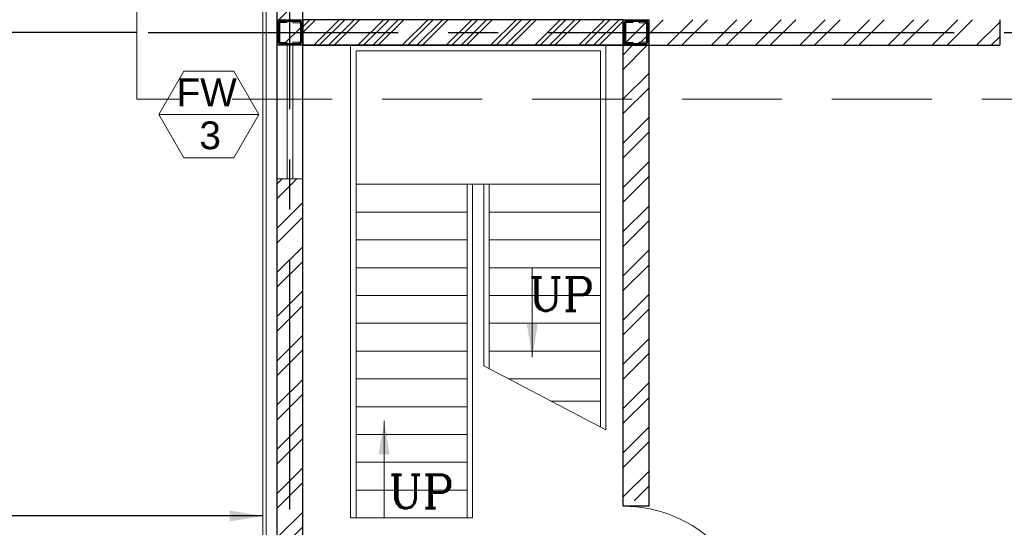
# Model space of a CAD drawing. Header units: inches. Extents: x 0 to 1564127, y -23460 to 23144100.
# Tile 97 of 215: x 401281 to 410145, y 129246 to 133810. Entities that reach past the tile are written whole.
import ezdxf
from ezdxf.enums import TextEntityAlignment as Align

# ---------------------------------------------------------------- set-up
doc = ezdxf.new("R2010")
doc.units = ezdxf.units.IN
doc.header["$LTSCALE"] = 1800
doc.header["$MEASUREMENT"] = 0
doc.linetypes.add('CENTER', pattern=[2, 1.25, -0.25, 0.25, -0.25])
doc.linetypes.add('DASHED', pattern=[0.75, 0.5, -0.25])
doc.layers.get('0').update_dxf_attribs({"color": 253, "lineweight": 9})
for name, color, linetype, lineweight in [('0a', 7, 'Continuous', 9), ('2CON', 1, 'Continuous', 13), ('A-DOOR', 31, 'Continuous', 9), ('A-WIN TAG', 3, 'Continuous', 13), ('CLAD-1', 3, 'Continuous', 15), ('LEADER', 4, 'Continuous', 15), ('STAIR', 2, 'Continuous', 18), ('WALL HATCH', 251, 'Continuous', 13), ('WINDOW', 3, 'Continuous', 13)]:
    doc.layers.add(name, color=color, linetype=linetype, lineweight=lineweight)
for name, color, linetype in [('COL', 1, 'Continuous'), ('DIM', 4, 'Continuous'), ('GRID', 251, 'CENTER'), ('TEXT', 3, 'Continuous'), ('WALL', 6, 'Continuous')]:
    doc.layers.add(name, color=color, linetype=linetype)
doc.styles.add('ROMANC', font='ROMANC.SHX')
doc.styles.add('ROMANS', font='romans.shx')
doc.styles.get("Standard").update_dxf_attribs({"font": 'arial.ttf'})
doc.linetypes.add('FENCELINE1', pattern='A,0.25,-0.1,[133,ltypeshp.shx,S=0.1,R=0,X=-0.1,Y=0],-0.1,1', length=1.45)
doc.dimstyles.new('270-TA-100', dxfattribs={"dimscale": 150, "dimtxt": 400, "dimasz": 2, "dimexe": 0.75, "dimexo": 1, "dimgap": 1, "dimtad": 1, "dimdec": 0, "dimzin": 12, "dimdsep": 46, "dimtxsty": 'ROMANS', "dimcen": 0, "dimclrd": 256, "dimclre": 256, "dimclrt": 6, "dimadec": 1, "dimazin": 3, "dimtfac": 1, "dimtdec": 0, "dimtix": 1, "dimtmove": 2, "dimatfit": 0, "dimfxl": 1.25, "dimarcsym": 2})
doc.dimstyles.new('DIM100 x2', dxfattribs={"dimscale": 0, "dimtxt": 400, "dimasz": 400, "dimexe": 100, "dimexo": 100, "dimgap": 100, "dimtad": 1, "dimdec": 0, "dimzin": 13, "dimdsep": 46, "dimtxsty": 'ROMANS', "dimblk2": 'OBLIQUE', "dimcen": 100, "dimdle": 100, "dimclrd": 9, "dimclre": 9, "dimclrt": 4, "dimadec": 0, "dimazin": 0, "dimtfac": 1.1, "dimtdec": 0, "dimtix": 1, "dimtmove": 2, "dimatfit": 3, "dimfxl": 1, "dimtolj": 1, "dimtzin": 13, "dimarcsym": 0})
pattern_1 = [(45, (-38000.13, -44641.74), (-198.87378, 198.87378), []), (45, (-37867.55, -44641.74), (-198.87378, 198.87378), [])]

# ---------------------------------------------------------------- blocks, each defined once
blk = doc.blocks.new('*D1176')
at = {"layer": 'Defpoints', "color": 0, "transparency": 16777216}
for p in [(401029.4, 133695.3), (402438.7, 133695.3), (402438.7, 128020.3)]:
    blk.add_point(p, dxfattribs=at)
at = {"layer": 'DIM', "color": 9, "lineweight": -2, "transparency": 16777216}
for p, q in [((402338.7, 133695.3), (400929.4, 133695.3)), ((401029.4, 128420.3), (401029.4, 133295.3)), ((402338.7, 128020.3), (400929.4, 128020.3))]:
    blk.add_line(p, q, dxfattribs=at)
at = {"layer": 'DIM', "color": 9, "transparency": 16777216}
for points in [[(400962.7, 133295.3), (401096, 133295.3), (401029.4, 133695.3)], [(400962.7, 128420.3), (401096, 128420.3), (401029.4, 128020.3)]]:
    blk.add_solid(points, dxfattribs=at)
at = {"layer": 'DIM', "color": 4, "transparency": 16777216, "insert": (400729.4, 130857.8), "char_height": 400, "attachment_point": 5, "rotation": 90, "style": 'ROMANS'}
blk.add_mtext('\\A1;5675', dxfattribs=at)
blk = doc.blocks.new('_Oblique')
at = {"color": 0, "linetype": 'ByBlock', "lineweight": -2}
blk.add_line((-0.5, -0.5), (0.5, 0.5), dxfattribs=at)
blk = doc.blocks.new('*D1177')
at = {"layer": 'Defpoints', "color": 0, "transparency": 16777216}
for p in [(401029.4, 137725.3), (401131.9, 137725.3), (402438.7, 133695.3)]:
    blk.add_point(p, dxfattribs=at)
at = {"layer": 'DIM', "color": 9, "lineweight": -2, "transparency": 16777216}
for p, q in [((401031.9, 137725.3), (400929.4, 137725.3)), ((401029.4, 134095.3), (401029.4, 137325.3)), ((402338.7, 133695.3), (400929.4, 133695.3))]:
    blk.add_line(p, q, dxfattribs=at)
at = {"layer": 'DIM', "color": 9, "transparency": 16777216}
for points in [[(400962.7, 137325.3), (401096, 137325.3), (401029.4, 137725.3)], [(400962.7, 134095.3), (401096, 134095.3), (401029.4, 133695.3)]]:
    blk.add_solid(points, dxfattribs=at)
at = {"layer": 'DIM', "color": 4, "transparency": 16777216, "insert": (400729.4, 135710.3), "char_height": 400, "attachment_point": 5, "rotation": 90, "style": 'ROMANS'}
blk.add_mtext('\\A1;4030', dxfattribs=at)
blk = doc.blocks.new('Stub column')
at = {"layer": 'COL', "linetype": 'ByBlock'}
for p, q in [((-108, 90), (-108, -90)), ((-108, 90), (-100, 90)), ((-108, 90), (-100, 90)), ((-108, 90), (-108, -90)), ((-25, 100), (-100, 100)), ((-100, 100), (-100, -100)), ((-100, 100), (-100, -100)), ((-25, 100), (-100, 100)), ((90, 108), (-90, 108)), ((-90, 100), (-90, 108)), ((-90, 100), (-90, 108)), ((-25, 100), (100, 100)), ((90, 100), (90, 108)), ((100, 100), (100, -100)), ((108, 90), (100, 90)), ((108, 90), (108, -90)), ((-108, -90), (-100, -90)), ((-108, -90), (-100, -90)), ((-100, -100), (-25, -100)), ((-100, -100), (-25, -100)), ((-90, -100), (-90, -108)), ((-90, -100), (-90, -108)), ((90, -108), (-90, -108)), ((100, -100), (-25, -100)), ((90, -100), (90, -108)), ((108, -90), (100, -90))]:
    blk.add_line(p, q, dxfattribs=at)
for points in [[(-25, -100), (-25, -96.7, 0.401544), (-30.7, -90.8), (-88.3, -88.2, -0.401544), (-94, -82.3), (-94, 82.3, -0.401544), (-88.3, 88.2), (-30.7, 90.8, 0.401544), (-25, 96.7), (-25, 100)], [(-25, -100), (-25, -96.7, 0.401544), (-30.7, -90.8), (-88.3, -88.2, -0.401544), (-94, -82.3), (-94, 82.3, -0.401544), (-88.3, 88.2), (-30.7, 90.8, 0.401544), (-25, 96.7), (-25, 100)], [(25, -100), (25, -96.7, -0.401544), (30.7, -90.8), (88.3, -88.2, 0.401544), (94, -82.3), (94, 82.3, 0.401544), (88.3, 88.2), (30.7, 90.8, -0.401544), (25, 96.7), (25, 100)]]:
    blk.add_lwpolyline(points, format="xyb", dxfattribs=at)
blk = doc.blocks.new('M_Single-Panel 1 - 1000 x 2100 mm AD1-278335-Level 1')
at = {"layer": 'A-DOOR', "lineweight": 18}
for p, q in [((449, -115), (449, -1115)), ((500, -115), (449, -115)), ((500, -115), (500, -1115)), ((500, -1115), (449, -1115))]:
    blk.add_line(p, q, dxfattribs=at)
at = {"layer": 'A-DOOR'}
blk.add_arc((500, -115), 1000, 180, 270, dxfattribs=at)
blk = doc.blocks.new('SC-01& LIFT')
at = {"layer": 'WALL HATCH'}
h = blk.add_hatch(dxfattribs=at)
h.set_pattern_fill('ANSI32', color=256, scale=750, style=0)
h.set_pattern_definition([(45, (-441713.83, -169222.05), (-198.87378, 198.87378), []), (45, (-441581.25, -169222.05), (-198.87378, 198.87378), [])])
edge = h.paths.add_edge_path()
edge.add_arc((3172.5, -33583100.1), 33587860.1, 89.99990191, 90.00029426, ccw=False)
edge.add_line((3230, 4760), (3230, 8855))
edge.add_line((3230, 8855), (3000, 8855))
edge.add_line((3000, 8855), (3000, 4760))
h = blk.add_hatch(dxfattribs=at)
h.set_pattern_fill('ANSI32', color=256, scale=750, style=0)
h.set_pattern_definition([(45, (-527713.7, -124725.3), (-198.87378, 198.87378), []), (45, (-527581.12, -124725.3), (-198.87378, 198.87378), [])])
h.paths.add_polyline_path([(3000, 9085), (115, 9085), (115, 8970), (3000, 8970)])
h.paths.add_polyline_path([(3000, 8970), (115, 8970), (115, 8855), (3000, 8855)])
at = {"layer": 'COL'}
for points in [[(-115, 9085), (115, 9085), (115, 8855), (-115, 8855)], [(3000, 9085), (3230, 9085), (3230, 8855), (3000, 8855)]]:
    blk.add_lwpolyline(points, close=True, dxfattribs=at)
at = {"layer": 'STAIR', "linetype": 'FENCELINE1', "ltscale": 0.25}
for p, q in [((545, 8855), (545, 4605)), ((2845, 8855), (2845, 5396.1)), ((1645, 7605), (1645, 4605)), ((1745, 7605), (1745, 5971.1))]:
    blk.add_line(p, q, dxfattribs=at)
at = {"layer": 'STAIR'}
for p, q in [((595, 8805), (595, 4605)), ((2795, 8805), (595, 8805)), ((2795, 8805), (2795, 5422.2)), ((2795, 7605), (595, 7605)), ((1595, 7605), (1595, 4605)), ((1795, 7605), (1795, 5944.9)), ((1595, 7355), (595, 7355)), ((2795, 7355), (1795, 7355)), ((1595, 7105), (595, 7105)), ((2795, 7105), (1795, 7105)), ((1595, 6855), (595, 6855)), ((2795, 6855), (1795, 6855)), ((1595, 6605), (595, 6605)), ((2795, 6605), (1795, 6605)), ((1595, 6355), (595, 6355)), ((2795, 6355), (1795, 6355)), ((1595, 6105), (595, 6105)), ((2795, 6105), (1795, 6105)), ((2845, 5396.1), (1745, 5971.1)), ((1595, 5855), (595, 5855)), ((2795, 5855), (1967.1, 5855)), ((1595, 5605), (595, 5605)), ((2795, 5655), (2349.7, 5655)), ((1595, 5355), (595, 5355)), ((1595, 5105), (595, 5105)), ((1595, 4855), (595, 4855)), ((1645, 4605), (545, 4605))]:
    blk.add_line(p, q, dxfattribs=at)
at = {"layer": 'WALL'}
for p, q in [((3000, 9085), (115, 9085)), ((3000, 8855), (115, 8855))]:
    blk.add_line(p, q, dxfattribs=at)
at = {"layer": 'WALL', "flags": 128}
blk.add_lwpolyline([(3230, 9085), (3230, 4710), (3000, 4710), (3000, 9085)], dxfattribs=at)
at = {"layer": 'COL', "xscale": -1, "rotation": 180}
for p in [(0, 8970), (3115, 8970)]:
    blk.add_blockref('Stub column', p, dxfattribs=at)
at = {"layer": 'TEXT', "linetype": 'CENTER', "style": 'ROMANC'}
for p in [(2150.1, 6466.8, -1000), (887.5, 4691.1, -1000)]:
    blk.add_text('UP', height=300, dxfattribs=at).set_placement(p)
at = {"layer": 'LEADER'}
for points in [[(2182.2, 6049.9), (2182.2, 6855)], [(848, 5477.6), (848, 4605)]]:
    blk.add_leader(points, dimstyle='270-TA-100', dxfattribs=at)

msp = doc.modelspace()

# ---------------------------------------------------------------- hatches: boundary and pattern name
at = {"layer": 'WALL HATCH'}
h = msp.add_hatch(dxfattribs=at)
h.set_pattern_fill('ANSI32', color=256, scale=750, style=0)
h.paths.add_polyline_path([(403168.7, 138675.31), (402938.7, 138675.31), (402938.7, 136545.31), (403598.7, 136545.31), (403598.7, 135825.31), (403828.7, 135825.31), (403828.7, 136775.31), (403168.7, 136775.31)])
h.paths.add_polyline_path([(403598.7, 133580.31), (403828.7, 133580.31), (403828.7, 135225.31), (403598.7, 135225.31)])
h.paths.add_polyline_path([(403828.7, 132380.31), (403598.7, 132380.31), (403598.7, 126005.31), (403598.7, 125775.31), (403828.7, 125775.31)])
h = msp.add_hatch(dxfattribs=at)
h.set_pattern_fill('ANSI32', color=256, scale=750, style=0)
h.set_pattern_definition(pattern_1)
h.paths.add_polyline_path([(403828.7, 133810.31), (403828.7, 133580.31), (406713.7, 133580.31), (406713.7, 133810.31)])
h = msp.add_hatch(dxfattribs=at)
h.set_pattern_fill('ANSI32', color=256, scale=750, style=0)
h.set_pattern_definition(pattern_1)
h.paths.add_polyline_path([(410103.7, 133810.31), (409873.7, 133810.31), (409873.7, 133810.31), (406673.87, 133810.31), (406673.87, 133580.31), (410103.7, 133580.31)])

# ---------------------------------------------------------------- linework, layer by layer
at = {"layer": '0a', "linetype": 'DASHED'}
msp.add_lwpolyline([(410843.66, 138377.29), (410843.66, 133095.51), (402334.55, 133095.51), (402334.55, 140338.48), (409082.99, 140338.48), (411711.68, 142184.3)], close=True, dxfattribs=at)
at = {"layer": '2CON'}
msp.add_line((403433.87, 132956.76), (402533.87, 132956.76), dxfattribs=at)
at = {"layer": 'A-WIN TAG'}
msp.add_lwpolyline([(402758.87, 133346.47), (402533.87, 132956.76), (402758.87, 132567.05), (403208.87, 132567.05), (403433.87, 132956.76), (403208.87, 133346.47)], close=True, dxfattribs=at)
at = {"layer": 'CLAD-1'}
msp.add_line((403470.7, 126133.31), (403470.7, 136417.31), dxfattribs=at)
at = {"layer": 'CLAD-1', "flags": 128}
msp.add_lwpolyline([(402838.7, 122725.31), (402838.7, 126105.31), (403498.7, 126105.31), (403498.7, 136445.31), (402838.7, 136445.31), (402838.7, 138905.31)], dxfattribs=at)
at = {"layer": 'GRID'}
for p, q in [((403713.7, 86204.51), (403713.7, 141225.31)), ((403713.7, 86204.51), (403713.7, 140725.31)), ((402438.7, 133695.31), (407443.7, 133695.31)), ((407443.7, 133695.31), (410560.76, 133695.31))]:
    msp.add_line(p, q, dxfattribs=at)
at = {"layer": 'WALL'}
for p, q in [((403598.7, 126005.31), (403598.7, 136545.31)), ((403828.7, 125775.31), (403828.7, 136545.31)), ((410103.7, 133810.31), (410103.7, 133580.31)), ((403828.7, 133580.31), (410103.7, 133580.31))]:
    msp.add_line(p, q, dxfattribs=at)
at = {"layer": 'WINDOW', "ltscale": 100}
for p, q in [((403690.08, 132380.31), (403690.08, 133580.31)), ((403740.08, 132380.31), (403740.08, 133580.31))]:
    msp.add_line(p, q, dxfattribs=at)
msp.add_lwpolyline([(403598.7, 133580.31), (403598.7, 132380.31), (403828.7, 132380.31), (403828.7, 133580.31)], close=True, dxfattribs=at)

# ---------------------------------------------------------------- block references
at = {"xscale": -1.199999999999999, "yscale": 1.199999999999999, "zscale": 1.199999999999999, "rotation": 90}
msp.add_blockref('M_Single-Panel 1 - 1000 x 2100 mm AD1-278335-Level 1', (406575.7, 128835.31), dxfattribs=at)
at = {"layer": 'A-DOOR'}
msp.add_blockref('SC-01& LIFT', (403713.7, 124725.31), dxfattribs=at)

# ---------------------------------------------------------------- texts
at = {"layer": 'A-WIN TAG'}
for s, p in [('FW', (402964.17, 133156.71)), ('3', (402995.46, 132770.89))]:
    msp.add_text(s, height=250, dxfattribs=at).set_placement(p, align=Align.MIDDLE)

# ---------------------------------------------------------------- dimensions: what is measured, and where the dimension line sits
at = {"layer": 'DIM'}
for base, p1, p2, picture, middle in [((401029.37, 137725.31), (402438.7, 133695.31), (401131.87, 137725.31), '*D1177', (400729.37, 135710.31)), ((401029.37, 133695.31), (402438.7, 128020.31), (402438.7, 133695.31), '*D1176', (400729.37, 130857.81))]:
    dim = msp.add_linear_dim(base=base, p1=p1, p2=p2, angle=90, dimstyle='DIM100 x2', override={"dimscale": 1}, dxfattribs=at)
    dim.commit()
    dim.dimension.update_dxf_attribs({"geometry": picture, "text_midpoint": middle})

# ---------------------------------------------------------------- leaders
at = {"layer": 'LEADER'}
msp.add_leader([(403470.7, 129348.17), (399394.11, 129348.17), (393957.21, 129348.17)], dimstyle='270-TA-100', dxfattribs=at)

doc.saveas('drawing.dxf')
